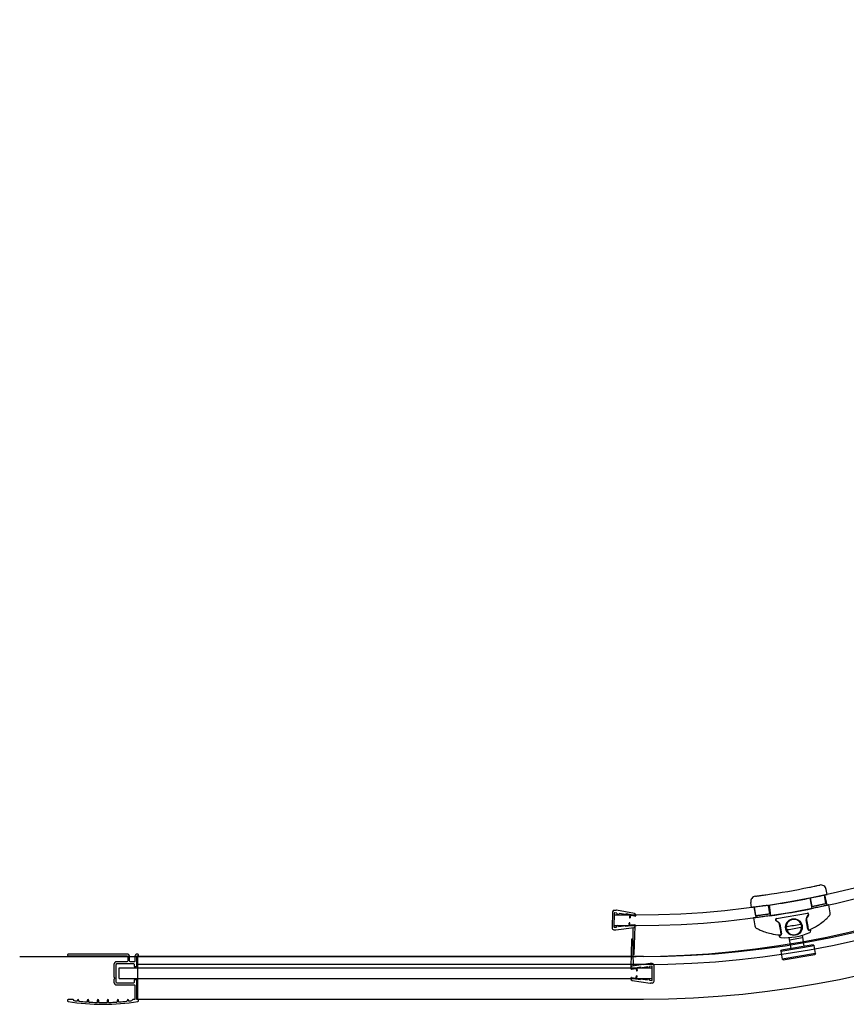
# Model space of a CAD drawing. Header units: millimetres. Extents: x 1561.931 to 1562.831, y 1205.731 to 1206.631.
# Tile 1 of 3: x 1561.931 to 1562.395, y 1205.731 to 1206.284. Entities that reach past the tile are written whole.
import ezdxf

# ---------------------------------------------------------------- set-up
doc = ezdxf.new("R2010")
doc.units = ezdxf.units.MM
doc.header["$LTSCALE"] = 0.2
doc.layers.add('SANINDUSA', color=3, linetype='Continuous')

msp = doc.modelspace()

# ---------------------------------------------------------------- linework, layer by layer
at = {"layer": 'SANINDUSA'}
for p, q in [((1562.384418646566, 1205.792356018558), (1562.383929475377, 1205.795179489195)), ((1562.342049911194, 1205.785015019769), (1562.341560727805, 1205.787838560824)), ((1562.374668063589, 1205.790406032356), (1562.375879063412, 1205.784511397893)), ((1562.375974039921, 1205.785447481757), (1562.375120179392, 1205.790375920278)), ((1562.383807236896, 1205.787098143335), (1562.382952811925, 1205.792029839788)), ((1562.382994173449, 1205.792116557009), (1562.384205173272, 1205.786221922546)), ((1562.263828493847, 1205.782485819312), (1562.263623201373, 1205.773488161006)), ((1562.264812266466, 1205.781763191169), (1562.264638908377, 1205.774165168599)), ((1562.264851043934, 1205.783462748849), (1562.265893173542, 1205.7834389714)), ((1562.266314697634, 1205.781852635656), (1562.265163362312, 1205.782051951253)), ((1562.276131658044, 1205.78167546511), (1562.266011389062, 1205.783427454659)), ((1562.266314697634, 1205.781852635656), (1562.266309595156, 1205.781629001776)), ((1562.267510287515, 1205.781645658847), (1562.267509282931, 1205.781601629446)), ((1562.271418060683, 1205.780969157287), (1562.267510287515, 1205.781645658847)), ((1562.271486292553, 1205.781363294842), (1562.271418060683, 1205.780969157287)), ((1562.27429452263, 1205.780877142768), (1562.271486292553, 1205.781363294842)), ((1562.343461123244, 1205.785267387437), (1562.344303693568, 1205.779308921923)), ((1562.344394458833, 1205.780269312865), (1562.34354003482, 1205.785201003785)), ((1562.35232637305, 1205.781350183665), (1562.351472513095, 1205.786278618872)), ((1562.3518773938, 1205.786457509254), (1562.352719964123, 1205.78049904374)), ((1562.356021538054, 1205.778801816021), (1562.373351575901, 1205.781804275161)), ((1562.373396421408, 1205.781609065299), (1562.356066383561, 1205.778606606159)), ((1562.385434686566, 1205.786434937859), (1562.385443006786, 1205.786436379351)), ((1562.386212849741, 1205.781992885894), (1562.385443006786, 1205.786436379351)), ((1562.264794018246, 1205.78096339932), (1562.264657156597, 1205.774964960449)), ((1562.273457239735, 1205.774529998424), (1562.273243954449, 1205.776216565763)), ((1562.273604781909, 1205.780996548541), (1562.273314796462, 1205.779321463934)), ((1562.273854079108, 1205.774580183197), (1562.273640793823, 1205.776266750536)), ((1562.273998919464, 1205.780928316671), (1562.273708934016, 1205.779253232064)), ((1562.27429452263, 1205.780877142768), (1562.27422629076, 1205.780483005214)), ((1562.27643295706, 1205.780100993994), (1562.27422629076, 1205.780483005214)), ((1562.276794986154, 1205.780868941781), (1562.276784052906, 1205.780389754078)), ((1562.343074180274, 1205.77909590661), (1562.343844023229, 1205.774652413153)), ((1562.356965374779, 1205.77667487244), (1562.355737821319, 1205.777539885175)), ((1562.35586372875, 1205.777705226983), (1562.357091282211, 1205.776840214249)), ((1562.373613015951, 1205.772778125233), (1562.372689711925, 1205.778107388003)), ((1562.372876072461, 1205.778139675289), (1562.373535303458, 1205.774334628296)), ((1562.37302548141, 1205.77960084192), (1562.373890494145, 1205.780828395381)), ((1562.374043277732, 1205.780711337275), (1562.373178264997, 1205.779483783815)), ((1562.264600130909, 1205.772465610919), (1562.265642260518, 1205.77244183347)), ((1562.2649764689, 1205.773860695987), (1562.266135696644, 1205.774007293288)), ((1562.265760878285, 1205.772447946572), (1562.27595052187, 1205.773736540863)), ((1562.266140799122, 1205.774230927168), (1562.266135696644, 1205.774007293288)), ((1562.271274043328, 1205.774657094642), (1562.267339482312, 1205.774159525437)), ((1562.267340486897, 1205.774203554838), (1562.267339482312, 1205.774159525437)), ((1562.271324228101, 1205.774260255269), (1562.271274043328, 1205.774657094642)), ((1562.274151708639, 1205.774617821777), (1562.271324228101, 1205.774260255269)), ((1562.276323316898, 1205.775295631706), (1562.274101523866, 1205.775014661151)), ((1562.274151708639, 1205.774617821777), (1562.274101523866, 1205.775014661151)), ((1562.275435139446, 1205.75873095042), (1562.27543043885, 1205.773670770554)), ((1562.275943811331, 1205.758719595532), (1562.276649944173, 1205.77451197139)), ((1562.276660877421, 1205.774991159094), (1562.276649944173, 1205.77451197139)), ((1562.358361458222, 1205.771705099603), (1562.357702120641, 1205.775510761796)), ((1562.357909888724, 1205.775546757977), (1562.358833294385, 1205.770216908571)), ((1562.375274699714, 1205.771973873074), (1562.375179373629, 1205.772524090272)), ((1562.274542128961, 1205.766984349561), (1562.27419640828, 1205.751179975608)), ((1562.274742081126, 1205.767179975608), (1562.274850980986, 1205.767179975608)), ((1562.275050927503, 1205.766984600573), (1562.27539640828, 1205.752048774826)), ((1562.357443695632, 1205.769450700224), (1562.357539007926, 1205.768900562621)), ((1562.36302209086, 1205.768099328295), (1562.364061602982, 1205.761930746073)), ((1562.370642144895, 1205.767949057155), (1562.363257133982, 1205.766704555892)), ((1562.370400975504, 1205.769380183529), (1562.371446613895, 1205.763175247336)), ((1562.358431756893, 1205.760495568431), (1562.358864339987, 1205.761054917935)), ((1562.358454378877, 1205.760478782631), (1562.37719021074, 1205.763636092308)), ((1562.358454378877, 1205.760478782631), (1562.359202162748, 1205.756041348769)), ((1562.376614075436, 1205.764046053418), (1562.358864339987, 1205.761054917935)), ((1562.377937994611, 1205.759198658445), (1562.359202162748, 1205.756041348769)), ((1562.376614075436, 1205.764046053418), (1562.37719021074, 1205.763636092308)), ((1562.377937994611, 1205.759198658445), (1562.37719021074, 1205.763636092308)), ((1562.377937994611, 1205.759198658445), (1562.377528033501, 1205.758622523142)), ((1561.930667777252, 1205.757500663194), (1562.277197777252, 1205.757500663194)), ((1562.281267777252, 1205.757500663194), (1561.996814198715, 1205.757500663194)), ((1561.996814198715, 1205.757500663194), (1561.996814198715, 1205.733500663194)), ((1562.275739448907, 1205.758528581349), (1562.275630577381, 1205.758531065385)), ((1562.359778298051, 1205.755631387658), (1562.359202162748, 1205.756041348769)), ((1562.359778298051, 1205.755631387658), (1562.377528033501, 1205.758622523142)), ((1561.986657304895, 1205.751000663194), (1562.28619640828, 1205.751000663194)), ((1561.986657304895, 1205.745000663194), (1561.986657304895, 1205.751000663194)), ((1562.27419640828, 1205.750700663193), (1562.27419640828, 1205.751179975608)), ((1562.274540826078, 1205.750403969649), (1562.276755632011, 1205.750735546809)), ((1562.285035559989, 1205.753491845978), (1562.274877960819, 1205.751971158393)), ((1562.27669640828, 1205.751131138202), (1562.279514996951, 1205.751553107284)), ((1562.27669640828, 1205.751131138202), (1562.276755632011, 1205.750735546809)), ((1562.276993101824, 1205.751175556), (1562.277244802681, 1205.749494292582)), ((1562.277388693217, 1205.751234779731), (1562.277640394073, 1205.749553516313)), ((1562.279514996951, 1205.751553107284), (1562.279574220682, 1205.751157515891)), ((1562.279574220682, 1205.751157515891), (1562.28349640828, 1205.751744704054)), ((1562.28349640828, 1205.751700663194), (1562.28349640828, 1205.751744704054)), ((1562.285851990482, 1205.752097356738), (1562.28469640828, 1205.751924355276)), ((1562.28469640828, 1205.751700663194), (1562.28469640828, 1205.751924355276)), ((1562.28619640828, 1205.753500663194), (1562.285154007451, 1205.753500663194)), ((1562.286196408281, 1205.744200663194), (1562.28619640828, 1205.751800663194)), ((1562.28619640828, 1205.745000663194), (1562.28619640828, 1205.751000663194)), ((1562.287196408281, 1205.743500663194), (1562.287196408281, 1205.752500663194)), ((1561.986657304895, 1205.745000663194), (1562.28619640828, 1205.745000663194)), ((1562.27419640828, 1205.744821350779), (1562.27419640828, 1205.745300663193)), ((1562.274540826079, 1205.745597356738), (1562.276755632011, 1205.745265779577)), ((1562.274877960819, 1205.744030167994), (1562.28503555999, 1205.742509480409)), ((1562.27669640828, 1205.744870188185), (1562.276755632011, 1205.745265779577)), ((1562.27669640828, 1205.744870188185), (1562.279514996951, 1205.744448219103)), ((1562.276993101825, 1205.744825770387), (1562.277244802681, 1205.746507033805)), ((1562.277388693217, 1205.744766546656), (1562.277640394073, 1205.746447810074)), ((1562.279514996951, 1205.744448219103), (1562.279574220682, 1205.744843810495)), ((1562.279574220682, 1205.744843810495), (1562.283496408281, 1205.744256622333)), ((1562.283496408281, 1205.744256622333), (1562.283496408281, 1205.744300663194)), ((1562.284696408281, 1205.744076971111), (1562.284696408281, 1205.744300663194)), ((1562.284696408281, 1205.744076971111), (1562.285851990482, 1205.743903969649)), ((1562.286196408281, 1205.742500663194), (1562.285154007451, 1205.742500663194)), ((1561.996814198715, 1205.733500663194), (1562.281267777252, 1205.733500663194))]:
    msp.add_line(p, q, dxfattribs=at)
at = {"layer": 'SANINDUSA', "ltscale": 20}
msp.add_line((1562.281267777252, 1205.753000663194), (1561.996814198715, 1205.753000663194), dxfattribs=at)
at = {"layer": 'SANINDUSA'}
msp.add_lwpolyline([(1561.993862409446, 1205.732838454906, -0.348056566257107), (1561.993518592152, 1205.732479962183, -0.002571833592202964), (1561.992314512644, 1205.732320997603, -0.4516543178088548), (1561.991864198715, 1205.732717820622), (1561.991864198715, 1205.732800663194, 1.000000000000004), (1561.991064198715, 1205.732800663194), (1561.991064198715, 1205.732526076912, -0.3816560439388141), (1561.9907090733, 1205.732128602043, -0.008538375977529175), (1561.986695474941, 1205.731744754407, -0.4373287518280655), (1561.986264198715, 1205.732143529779), (1561.986264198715, 1205.732800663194, 1.000000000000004), (1561.985464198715, 1205.732800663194), (1561.985464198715, 1205.73202900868, -0.3954060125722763), (1561.985090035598, 1205.731629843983, -0.008509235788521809), (1561.981076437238, 1205.731438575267, -0.4232050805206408), (1561.980664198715, 1205.731838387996), (1561.980664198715, 1205.732800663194, 1.000000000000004), (1561.979864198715, 1205.732800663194), (1561.979864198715, 1205.731800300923, -0.4092434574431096), (1561.979470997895, 1205.731400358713, -0.008499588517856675), (1561.975457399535, 1205.731400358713, -0.4092434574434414), (1561.975064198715, 1205.731800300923), (1561.975064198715, 1205.732800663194, 1.000000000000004), (1561.974264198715, 1205.732800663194), (1561.974264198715, 1205.731838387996, -0.4232050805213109), (1561.973851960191, 1205.731438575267, -0.008509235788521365), (1561.969838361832, 1205.731629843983, -0.3954060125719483), (1561.969464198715, 1205.73202900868), (1561.969464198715, 1205.732800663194, 1.000000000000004), (1561.968664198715, 1205.732800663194), (1561.968664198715, 1205.732143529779, -0.4373287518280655), (1561.968232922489, 1205.731744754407, -0.008538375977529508), (1561.964219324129, 1205.732128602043, -0.3816560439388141), (1561.963864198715, 1205.732526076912), (1561.963864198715, 1205.732800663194, 1.000000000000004), (1561.963064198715, 1205.732800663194), (1561.963064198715, 1205.732717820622, -0.4516543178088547), (1561.962613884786, 1205.732320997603, -0.002571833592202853), (1561.961409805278, 1205.732479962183, -0.3480565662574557), (1561.961065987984, 1205.732838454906, 0.3867637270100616), (1561.960667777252, 1205.733200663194), (1561.957964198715, 1205.733200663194, 0.9204921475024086), (1561.957881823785, 1205.732207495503, 0.08294161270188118), (1561.997046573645, 1205.732207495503, 0.9204921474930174), (1561.996964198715, 1205.733200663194), (1561.996664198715, 1205.733200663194, -0.4142135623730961), (1561.996464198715, 1205.733400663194), (1561.996464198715, 1205.744050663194, 0.4142135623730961), (1561.996264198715, 1205.744250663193), (1561.995164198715, 1205.744250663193, 0.4142135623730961), (1561.994964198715, 1205.744050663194), (1561.994964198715, 1205.742800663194, -0.4142135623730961), (1561.994664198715, 1205.742500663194), (1561.985464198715, 1205.742500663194, -0.4142135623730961), (1561.984964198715, 1205.743000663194), (1561.984964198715, 1205.753000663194, -0.4142135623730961), (1561.985464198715, 1205.753500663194), (1561.994664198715, 1205.753500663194, -0.4142135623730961), (1561.994964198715, 1205.753200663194), (1561.994964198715, 1205.751950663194, 0.4142135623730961), (1561.995164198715, 1205.751750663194), (1561.996264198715, 1205.751750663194, 0.4142135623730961), (1561.996464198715, 1205.751950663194), (1561.996464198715, 1205.757600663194, -0.4142135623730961), (1561.996664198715, 1205.757800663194), (1561.996964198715, 1205.757800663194, 0.9204921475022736), (1561.997046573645, 1205.758793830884), (1561.996664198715, 1205.758793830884, 0.4142135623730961), (1561.995464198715, 1205.757593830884), (1561.995464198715, 1205.755000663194, -0.4142135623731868), (1561.994964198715, 1205.754500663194), (1561.992964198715, 1205.754500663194, -0.414213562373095), (1561.992464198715, 1205.755000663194), (1561.992464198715, 1205.757293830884, 0.4142135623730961), (1561.990964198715, 1205.758793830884), (1561.957881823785, 1205.758793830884, 0.9204921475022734), (1561.957964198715, 1205.757800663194), (1561.990964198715, 1205.757800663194, -0.4142135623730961), (1561.991464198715, 1205.757300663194), (1561.991464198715, 1205.755000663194, -0.4142135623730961), (1561.990964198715, 1205.754500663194), (1561.985164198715, 1205.754500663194, 0.4142135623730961), (1561.983664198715, 1205.753000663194), (1561.983664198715, 1205.746012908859, 0.2015127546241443), (1561.983814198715, 1205.745655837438, -0.4200840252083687), (1561.983814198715, 1205.744941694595, 0.2015127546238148), (1561.983664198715, 1205.744584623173), (1561.983664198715, 1205.743000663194, 0.4142135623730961), (1561.985164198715, 1205.741500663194), (1561.994964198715, 1205.741500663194, -0.4142135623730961), (1561.995464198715, 1205.741000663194), (1561.995464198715, 1205.733700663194, -0.4142135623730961), (1561.994964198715, 1205.733200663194), (1561.994260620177, 1205.733200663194, 0.3867637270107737)], format="xyb", close=True, dxfattribs=at)
for centre, radius in [((1562.365795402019, 1205.773966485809), 0.004699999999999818), ((1562.365793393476, 1205.773971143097), 0.00450000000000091)]:
    msp.add_circle(centre, radius, dxfattribs=at)
for centre, radius, start, end in [((1562.277197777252, 1206.283970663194), 0.52647, 270, 0), ((1562.281267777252, 1206.279900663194), 0.5224, 270, 0), ((1562.281267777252, 1206.279900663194), 0.5464, 270, 0), ((1562.276404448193, 1206.289830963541), 0.515, 268.6929541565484, 313.1929541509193), ((1562.276404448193, 1206.289830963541), 0.5090000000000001, 268.6929541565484, 313.1929541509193), ((1562.288548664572, 1206.219735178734), 0.432, 278.1830836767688, 281.4763979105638), ((1562.288548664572, 1206.219735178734), 0.4380000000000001, 278.1943603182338, 282.6433311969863), ((1562.380973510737, 1205.79466736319), 0.003, 9.829025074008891, 102.2671933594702), ((1562.344516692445, 1205.788350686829), 0.003, 97.3922889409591, 189.8290250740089), ((1562.264828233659, 1205.782463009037), 0.001, 88.69295415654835, 178.6929541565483), ((1562.26511218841, 1205.781756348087), 0.0003, 80.17847572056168, 178.6929541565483), ((1562.265874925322, 1205.78263917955), 0.0008000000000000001, 80.17847572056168, 88.69295415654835), ((1562.266909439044, 1205.781615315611), 0.0006, 178.6929541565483, 268.6929541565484), ((1562.266909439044, 1205.781615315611), 0.0006, 268.6929541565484, 358.6929541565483), ((1562.275995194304, 1205.78088719), 0.0008000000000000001, 358.6929541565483, 80.17847572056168), ((1562.288548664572, 1206.219735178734), 0.4440000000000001, 278.2163001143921, 281.4428401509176), ((1562.373471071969, 1205.781114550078), 0.0007, 324.8290250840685, 99.82902507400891), ((1562.373481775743, 1205.781116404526), 0.0005, 324.8290250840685, 99.82902507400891), ((1562.384242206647, 1205.781651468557), 0.002, 316.2919940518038, 9.829025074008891), ((1562.273442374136, 1205.776241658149), 0.0001999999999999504, 7.207432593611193, 187.2074325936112), ((1562.273511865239, 1205.779287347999), 0.0001999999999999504, 170.1784757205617, 350.1784757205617), ((1562.276484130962, 1205.78039659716), 0.0003, 260.1784757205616, 358.6929541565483), ((1562.356141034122, 1205.778112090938), 0.0007, 99.82902507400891, 234.8290250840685), ((1562.356151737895, 1205.778113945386), 0.0005, 99.82902507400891, 234.8290250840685), ((1562.355928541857, 1205.775203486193), 0.001800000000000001, 9.829025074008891, 54.82902508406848), ((1562.35593924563, 1205.77520534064), 0.002, 9.829025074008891, 54.82902508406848), ((1562.365793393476, 1205.773971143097), 0.004353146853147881, 18.34694602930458, 181.3111041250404), ((1562.374660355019, 1205.778448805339), 0.002, 144.8290250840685, 189.8290250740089), ((1562.374649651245, 1205.778446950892), 0.001800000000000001, 144.8290250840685, 189.8290250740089), ((1562.264622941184, 1205.773465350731), 0.001, 178.6929541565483, 268.6929541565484), ((1562.264938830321, 1205.774158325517), 0.0003, 178.6929541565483, 277.2074325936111), ((1562.265660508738, 1205.773241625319), 0.0008000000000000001, 268.6929541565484, 277.2074325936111), ((1562.266740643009, 1205.774217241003), 0.0006, 88.69295415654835, 178.6929541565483), ((1562.266740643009, 1205.774217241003), 0.0006, 358.6929541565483, 88.69295415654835), ((1562.275850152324, 1205.77453021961), 0.0008000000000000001, 277.2074325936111, 358.6929541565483), ((1562.276360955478, 1205.774998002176), 0.0003, 358.6929541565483, 97.20743259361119), ((1562.345814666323, 1205.774993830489), 0.002, 189.8290250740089, 243.3660561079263), ((1562.36052370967, 1205.80432369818), 0.03481153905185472, 257.4356458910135, 266.0043653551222), ((1562.358143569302, 1205.770097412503), 0.000700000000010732, 266.0043653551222, 9.829025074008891), ((1562.360534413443, 1205.804325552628), 0.0363115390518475, 266.7367149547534, 292.9253651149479), ((1562.365793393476, 1205.773971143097), 0.004496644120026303, 185.7367324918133, 193.9213176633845), ((1562.365793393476, 1205.773971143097), 0.004353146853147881, 198.3469460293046, 1.311104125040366), ((1562.365793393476, 1205.773971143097), 0.004496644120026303, 5.736732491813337, 13.92131766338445), ((1562.374302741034, 1205.772897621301), 0.0007000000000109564, 189.8290250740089, 293.6578448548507), ((1562.374292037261, 1205.772895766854), 0.0004999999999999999, 189.8290250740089, 293.6578448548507), ((1562.36052370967, 1205.80432369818), 0.03481153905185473, 292.8589396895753, 293.6578448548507), ((1562.36052370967, 1205.80432369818), 0.03481153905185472, 293.6578448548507, 302.2224042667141), ((1562.360534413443, 1205.804325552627), 0.03501153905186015, 293.6578448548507, 294.7266453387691), ((1562.374289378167, 1205.771803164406), 0.001000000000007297, 292.9253651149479, 9.829025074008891), ((1562.274742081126, 1205.766979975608), 0.0002, 90, 178.7468546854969), ((1562.274850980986, 1205.766979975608), 0.0002, 1.325073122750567, 90), ((1562.360534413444, 1205.804325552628), 0.03501153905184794, 264.9355012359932, 266.0043653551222), ((1562.358524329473, 1205.76907127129), 0.0009999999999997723, 189.8290250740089, 266.7367149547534), ((1562.358132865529, 1205.770095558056), 0.0004999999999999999, 266.0043653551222, 9.829025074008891), ((1562.36052370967, 1205.80432369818), 0.03481153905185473, 266.0043653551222, 266.8297750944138), ((1562.275635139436, 1205.758731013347), 0.0002, 180.018027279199, 268.6929541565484), ((1562.275744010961, 1205.758728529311), 0.0002, 268.6929541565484, 357.4398088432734), ((1562.27499640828, 1205.751179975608), 0.0008000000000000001, 98.51447843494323, 180), ((1562.27449640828, 1205.750700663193), 0.0003, 180, 278.5144784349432), ((1562.277442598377, 1205.749523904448), 0.0001999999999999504, 188.5144784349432, 8.514478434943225), ((1562.28409640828, 1205.751700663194), 0.0006, 180, 270), ((1562.28409640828, 1205.751700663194), 0.0006, 270, 0), ((1562.285154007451, 1205.752700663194), 0.0008000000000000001, 90, 98.51447843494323), ((1562.28589640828, 1205.751800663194), 0.0003, 0, 98.51447843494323), ((1562.286196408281, 1205.752500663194), 0.001, 0, 90), ((1562.274496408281, 1205.745300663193), 0.0003, 81.48552156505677, 180), ((1562.27499640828, 1205.744821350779), 0.0008000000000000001, 180, 261.4855215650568), ((1562.277442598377, 1205.746477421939), 0.0001999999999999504, 351.4855215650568, 171.4855215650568), ((1562.28409640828, 1205.744300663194), 0.0006, 90, 180), ((1562.28409640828, 1205.744300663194), 0.0006, 0, 90), ((1562.28589640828, 1205.744200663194), 0.0003, 261.4855215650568, 0), ((1562.286196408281, 1205.743500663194), 0.001, 270, 0), ((1562.285154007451, 1205.743300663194), 0.0008000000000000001, 261.4855215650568, 270)]:
    msp.add_arc(centre, radius, start, end, dxfattribs=at)
at = {"layer": 'SANINDUSA', "ltscale": 20}
msp.add_arc((1562.281267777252, 1206.279900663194), 0.5269, 270, 0, dxfattribs=at)
at = {"layer": 'SANINDUSA'}
for centre, major_axis, ratio, start_param, end_param in [((1562.365699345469, 1205.774513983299), (0.007369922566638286, 0.001276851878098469), 0.03489949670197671, 1.03609607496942, 2.105496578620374), ((1562.365887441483, 1205.773428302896), (-0.007369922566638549, -0.001276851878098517), 0.03489949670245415, 1.036096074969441, 2.105496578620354)]:
    msp.add_ellipse(centre, major_axis=major_axis, ratio=ratio, start_param=start_param, end_param=end_param, dxfattribs=at)
for points, knots in [([(1562.374501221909, 1205.796372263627), (1562.374881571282, 1205.796449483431), (1562.375265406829, 1205.796527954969), (1562.37564174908, 1205.796605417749), (1562.376168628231, 1205.79671386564), (1562.376675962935, 1205.796819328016), (1562.377152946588, 1205.796919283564), (1562.377820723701, 1205.797059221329), (1562.378421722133, 1205.797186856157), (1562.378912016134, 1205.797291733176), (1562.37954429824, 1205.797426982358), (1562.379991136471, 1205.79752395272), (1562.380198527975, 1205.797568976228), (1562.380289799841, 1205.797588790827), (1562.380336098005, 1205.797598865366), (1562.380336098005, 1205.797598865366)], [-6.181149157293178e-14, -6.181149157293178e-14, -6.181149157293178e-14, -6.181149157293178e-14, 1.172412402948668, 1.172412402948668, 1.172412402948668, 2.813789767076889, 2.813789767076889, 2.813789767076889, 5.111718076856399, 5.111718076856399, 5.111718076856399, 8.075121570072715, 8.075121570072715, 8.075121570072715, 9.379299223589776, 9.379299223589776, 9.379299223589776, 9.379299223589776]), ([(1562.344130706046, 1205.79132575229), (1562.344130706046, 1205.79132575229), (1562.34423135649, 1205.791338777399), (1562.344426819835, 1205.791364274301), (1562.344594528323, 1205.791386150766), (1562.344830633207, 1205.791417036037), (1562.34513028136, 1205.79145662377), (1562.345346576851, 1205.791485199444), (1562.345594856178, 1205.791518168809), (1562.345867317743, 1205.791554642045), (1562.346003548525, 1205.791572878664), (1562.346147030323, 1205.791592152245), (1562.34629689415, 1205.791612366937), (1562.346506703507, 1205.791640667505), (1562.346729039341, 1205.791670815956), (1562.346960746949, 1205.791702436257), (1562.347285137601, 1205.791746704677), (1562.347626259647, 1205.791793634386), (1562.347980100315, 1205.791842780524), (1562.34847547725, 1205.791911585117), (1562.348995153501, 1205.791984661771), (1562.349521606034, 1205.792059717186), (1562.349693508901, 1205.792084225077), (1562.349866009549, 1205.792108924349), (1562.350038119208, 1205.792133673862)], [0, 0, 0, 0, 1.893097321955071, 1.893097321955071, 1.893097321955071, 3.51738389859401, 3.51738389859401, 3.51738389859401, 4.689845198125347, 4.689845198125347, 4.689845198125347, 5.276075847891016, 5.276075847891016, 5.276075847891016, 6.096798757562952, 6.096798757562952, 6.096798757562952, 7.245810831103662, 7.245810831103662, 7.245810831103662, 8.854427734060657, 8.854427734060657, 8.854427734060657, 9.379690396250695, 9.379690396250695, 9.379690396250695, 9.379690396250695]), ([(1562.383807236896, 1205.787098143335), (1562.383807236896, 1205.787098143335), (1562.383783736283, 1205.787092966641), (1562.383684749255, 1205.787071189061), (1562.383609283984, 1205.787054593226), (1562.383409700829, 1205.787010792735), (1562.383285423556, 1205.786983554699), (1562.382998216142, 1205.786920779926), (1562.382835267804, 1205.786885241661), (1562.3824879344, 1205.78680972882), (1562.382291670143, 1205.78676716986), (1562.381864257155, 1205.786674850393), (1562.381633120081, 1205.786625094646), (1562.381150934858, 1205.786521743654), (1562.380899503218, 1205.786468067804), (1562.380393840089, 1205.78636059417), (1562.380139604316, 1205.786306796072), (1562.379647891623, 1205.786203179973), (1562.379393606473, 1205.786149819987), (1562.378887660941, 1205.786044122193), (1562.378635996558, 1205.785991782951), (1562.378153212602, 1205.785891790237), (1562.377921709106, 1205.785844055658), (1562.377493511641, 1205.785756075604), (1562.377296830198, 1205.785715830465), (1562.376948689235, 1205.785644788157), (1562.376785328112, 1205.785611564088), (1562.37649735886, 1205.785553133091), (1562.376372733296, 1205.785527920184), (1562.376172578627, 1205.785487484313), (1562.376096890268, 1205.785472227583), (1562.37599761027, 1205.785452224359), (1562.375974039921, 1205.785447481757), (1562.375974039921, 1205.785447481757)], [0, 0, 0, 0, 0.7535225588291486, 0.7535225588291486, 1.507045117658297, 1.507045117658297, 2.260567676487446, 2.260567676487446, 3.014090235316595, 3.014090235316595, 3.767920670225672, 3.767920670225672, 4.521751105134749, 4.521751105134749, 5.275581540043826, 5.275581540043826, 6.029411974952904, 6.029411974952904, 6.783115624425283, 6.783115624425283, 7.536819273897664, 7.536819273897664, 8.290522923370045, 8.290522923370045, 9.044226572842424, 9.044226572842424, 9.79766565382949, 9.79766565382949, 10.55110473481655, 10.55110473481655, 11.30454381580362, 11.30454381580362, 12.05798289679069, 12.05798289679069, 12.05798289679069, 12.05798289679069]), ([(1562.350977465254, 1205.78620704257), (1562.350417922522, 1205.78612646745), (1562.349839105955, 1205.786044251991), (1562.348687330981, 1205.785883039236), (1562.348114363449, 1205.785804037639), (1562.34701507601, 1205.785654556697), (1562.346487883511, 1205.785583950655), (1562.345512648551, 1205.785454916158), (1562.345064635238, 1205.785396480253), (1562.344271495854, 1205.785294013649), (1562.343899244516, 1205.785246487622), (1562.343242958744, 1205.785163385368), (1562.342958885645, 1205.785127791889), (1562.342502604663, 1205.785070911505), (1562.342330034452, 1205.785049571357), (1562.342103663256, 1205.785021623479), (1562.342049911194, 1205.785015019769), (1562.342049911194, 1205.785015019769)], [13.56219350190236, 13.56219350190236, 13.56219350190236, 13.56219350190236, 15.2581368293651, 15.2581368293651, 16.95408015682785, 16.95408015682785, 18.65002348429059, 18.65002348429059, 20.34596681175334, 20.34596681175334, 22.04142142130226, 22.04142142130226, 23.73687603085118, 23.73687603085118, 25.4323306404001, 25.4323306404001, 27.12778524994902, 27.12778524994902, 27.12778524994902, 27.12778524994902]), ([(1562.35232637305, 1205.781350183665), (1562.35232637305, 1205.781350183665), (1562.352302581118, 1205.78134672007), (1562.352202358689, 1205.78133215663), (1562.352125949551, 1205.781321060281), (1562.351923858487, 1205.781291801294), (1562.351798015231, 1205.781273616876), (1562.351507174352, 1205.781231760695), (1562.351342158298, 1205.781208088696), (1562.350990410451, 1205.781157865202), (1562.350791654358, 1205.781129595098), (1562.350358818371, 1205.78106838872), (1562.350124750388, 1205.781035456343), (1562.349636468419, 1205.780967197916), (1562.349381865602, 1205.780931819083), (1562.34886985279, 1205.78086114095), (1562.348612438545, 1205.780825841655), (1562.348114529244, 1205.780757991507), (1562.347857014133, 1205.780723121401), (1562.34734466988, 1205.780654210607), (1562.347089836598, 1205.780620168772), (1562.346600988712, 1205.7805552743), (1562.346366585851, 1205.780524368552), (1562.345933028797, 1205.780467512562), (1562.345733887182, 1205.78044156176), (1562.345381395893, 1205.780395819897), (1562.34521599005, 1205.780374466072), (1562.344924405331, 1205.780336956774), (1562.344798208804, 1205.780320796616), (1562.344595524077, 1205.780294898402), (1562.344518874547, 1205.780285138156), (1562.34441833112, 1205.780272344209), (1562.344394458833, 1205.780269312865), (1562.344394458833, 1205.780269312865)], [0, 0, 0, 0, 0.7534389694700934, 0.7534389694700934, 1.506877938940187, 1.506877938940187, 2.26031690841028, 2.26031690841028, 3.013755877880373, 3.013755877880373, 3.767459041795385, 3.767459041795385, 4.521162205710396, 4.521162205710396, 5.274865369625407, 5.274865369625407, 6.028568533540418, 6.028568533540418, 6.782398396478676, 6.782398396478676, 7.536228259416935, 7.536228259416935, 8.290058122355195, 8.290058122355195, 9.043887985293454, 9.043887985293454, 9.797410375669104, 9.797410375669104, 10.55093276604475, 10.55093276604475, 11.3044551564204, 11.3044551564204, 12.05797754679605, 12.05797754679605, 12.05797754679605, 12.05797754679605]), ([(1562.385434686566, 1205.786434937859), (1562.385415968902, 1205.786430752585), (1562.385364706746, 1205.78641928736), (1562.38516758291, 1205.786375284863), (1562.38499793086, 1205.786337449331), (1562.384549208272, 1205.786237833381), (1562.384269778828, 1205.786175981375), (1562.38362392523, 1205.786033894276), (1562.383257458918, 1205.785953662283), (1562.382476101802, 1205.785783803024), (1562.382034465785, 1205.785688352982), (1562.381072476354, 1205.785482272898), (1562.380552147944, 1205.785371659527), (1562.379466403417, 1205.785143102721), (1562.378900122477, 1205.785024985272), (1562.377760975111, 1205.784789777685), (1562.377188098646, 1205.784672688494), (1562.376633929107, 1205.784560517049)], [27.5146462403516, 27.5146462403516, 27.5146462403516, 27.5146462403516, 28.8227653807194, 28.8227653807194, 30.51790765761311, 30.51790765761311, 32.21304993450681, 32.21304993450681, 33.90819221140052, 33.90819221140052, 35.60441648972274, 35.60441648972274, 37.30064076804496, 37.30064076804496, 38.99686504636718, 38.99686504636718, 40.69308932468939, 40.69308932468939, 40.69308932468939, 40.69308932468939]), ([(1562.352000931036, 1205.780292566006), (1562.35144132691, 1205.780211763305), (1562.350862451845, 1205.780129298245), (1562.349710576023, 1205.779967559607), (1562.349137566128, 1205.77988828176), (1562.34803821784, 1205.779738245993), (1562.34751100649, 1205.779667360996), (1562.346535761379, 1205.779537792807), (1562.346087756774, 1205.779479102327), (1562.345294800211, 1205.779376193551), (1562.344922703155, 1205.779328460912), (1562.344266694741, 1205.779244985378), (1562.343982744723, 1205.779209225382), (1562.343526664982, 1205.779152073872), (1562.343354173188, 1205.779130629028), (1562.343127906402, 1205.779102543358), (1562.343074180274, 1205.77909590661), (1562.343074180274, 1205.77909590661)], [13.56215432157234, 13.56215432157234, 13.56215432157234, 13.56215432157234, 15.25837738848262, 15.25837738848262, 16.9546004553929, 16.9546004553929, 18.65082352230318, 18.65082352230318, 20.34704658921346, 20.34704658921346, 22.04218888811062, 22.04218888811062, 23.73733118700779, 23.73733118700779, 25.43247348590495, 25.43247348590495, 27.12761578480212, 27.12761578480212, 27.12761578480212, 27.12761578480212]), ([(1562.379085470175, 1205.774873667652), (1562.379659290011, 1205.775235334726), (1562.380227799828, 1205.775617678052), (1562.380769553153, 1205.776004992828), (1562.381733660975, 1205.776694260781), (1562.382613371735, 1205.777400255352), (1562.383361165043, 1205.778050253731), (1562.383990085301, 1205.778596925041), (1562.384521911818, 1205.779099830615), (1562.384921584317, 1205.77949252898), (1562.385207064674, 1205.779773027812), (1562.385421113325, 1205.779992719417), (1562.385549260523, 1205.780125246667), (1562.385640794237, 1205.780219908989), (1562.385687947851, 1205.780269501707), (1562.385687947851, 1205.780269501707)], [0, 0, 0, 0, 1.917951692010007, 1.917951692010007, 1.917951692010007, 5.331151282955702, 5.331151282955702, 5.331151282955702, 8.201771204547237, 8.201771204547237, 8.201771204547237, 10.25221400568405, 10.25221400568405, 10.25221400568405, 11.71681600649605, 11.71681600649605, 11.71681600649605, 11.71681600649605]), ([(1562.344918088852, 1205.773206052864), (1562.344918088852, 1205.773206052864), (1562.344979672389, 1205.773174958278), (1562.345099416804, 1205.773115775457), (1562.345267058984, 1205.773032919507), (1562.345544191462, 1205.772897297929), (1562.345908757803, 1205.772728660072), (1562.346419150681, 1205.772492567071), (1562.347089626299, 1205.772197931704), (1562.347866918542, 1205.771894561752), (1562.348883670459, 1205.77149773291), (1562.350068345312, 1205.771093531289), (1562.351331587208, 1205.770747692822), (1562.351861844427, 1205.770602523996), (1562.352406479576, 1205.770467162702), (1562.352950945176, 1205.770345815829)], [5.250855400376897e-30, 5.250855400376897e-30, 5.250855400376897e-30, 5.250855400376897e-30, 1.465666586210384, 1.465666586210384, 1.465666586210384, 3.517599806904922, 3.517599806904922, 3.517599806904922, 6.390306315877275, 6.390306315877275, 6.390306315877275, 10.14800475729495, 10.14800475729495, 10.14800475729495, 11.72533268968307, 11.72533268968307, 11.72533268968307, 11.72533268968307]), ([(1562.358625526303, 1205.77018091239), (1562.358625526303, 1205.77018091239), (1562.358623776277, 1205.770191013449), (1562.358620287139, 1205.77021115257), (1562.358615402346, 1205.770239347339), (1562.35860720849, 1205.77028664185), (1562.358595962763, 1205.770351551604), (1562.358580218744, 1205.770442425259), (1562.358558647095, 1205.770566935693), (1562.358532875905, 1205.770715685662), (1562.358496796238, 1205.770923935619), (1562.358452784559, 1205.771177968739), (1562.358406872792, 1205.771442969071), (1562.358391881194, 1205.771529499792), (1562.358376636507, 1205.771617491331), (1562.358361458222, 1205.771705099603)], [0, 0, 0, 0, 0.2977010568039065, 0.2977010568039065, 0.2977010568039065, 0.7144825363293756, 0.7144825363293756, 0.7144825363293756, 1.297976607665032, 1.297976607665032, 1.297976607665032, 2.114868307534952, 2.114868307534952, 2.114868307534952, 2.381608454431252, 2.381608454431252, 2.381608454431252, 2.381608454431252]), ([(1562.361319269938, 1205.773521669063), (1562.361317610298, 1205.773538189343), (1562.361316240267, 1205.773554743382), (1562.361315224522, 1205.773571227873), (1562.361313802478, 1205.773594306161), (1562.361313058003, 1205.773617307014), (1562.361313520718, 1205.773639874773), (1562.36131416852, 1205.773671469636), (1562.361317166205, 1205.773702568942), (1562.361325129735, 1205.77373193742), (1562.361336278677, 1205.773773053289), (1562.36135751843, 1205.773811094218), (1562.361397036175, 1205.77384277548), (1562.361409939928, 1205.773853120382), (1562.361424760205, 1205.773862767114), (1562.361441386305, 1205.773871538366)], [-3.745983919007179e-13, -3.745983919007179e-13, -3.745983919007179e-13, -3.745983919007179e-13, 0.04816465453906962, 0.04816465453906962, 0.04816465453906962, 0.1155951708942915, 0.1155951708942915, 0.1155951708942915, 0.2099978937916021, 0.2099978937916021, 0.2099978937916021, 0.3421617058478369, 0.3421617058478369, 0.3421617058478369, 0.3853172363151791, 0.3853172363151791, 0.3853172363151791, 0.3853172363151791]), ([(1562.361661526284, 1205.772600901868), (1562.361640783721, 1205.772603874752), (1562.361621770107, 1205.772608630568), (1562.361604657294, 1205.772615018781), (1562.361580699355, 1205.77262396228), (1562.361560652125, 1205.772636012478), (1562.36154371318, 1205.772650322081), (1562.361519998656, 1205.772670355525), (1562.361502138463, 1205.77269488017), (1562.361487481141, 1205.772722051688), (1562.36146696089, 1205.772760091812), (1562.361452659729, 1205.772802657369), (1562.361440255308, 1205.772846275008), (1562.361436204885, 1205.772860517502), (1562.36143240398, 1205.772874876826), (1562.36142882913, 1205.772889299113)], [0, 0, 0, 0, 0.0481065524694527, 0.0481065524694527, 0.0481065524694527, 0.1154557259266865, 0.1154557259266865, 0.1154557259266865, 0.2097445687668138, 0.2097445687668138, 0.2097445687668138, 0.341748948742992, 0.341748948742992, 0.341748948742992, 0.3848524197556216, 0.3848524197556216, 0.3848524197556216, 0.3848524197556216]), ([(1562.361441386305, 1205.773871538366), (1562.361457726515, 1205.773886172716), (1562.361474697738, 1205.773899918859), (1562.361492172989, 1205.773912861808), (1562.36151663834, 1205.773930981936), (1562.361542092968, 1205.773947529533), (1562.36156823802, 1205.773962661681), (1562.361604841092, 1205.773983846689), (1562.361642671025, 1205.774002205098), (1562.361681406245, 1205.774018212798), (1562.361735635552, 1205.774040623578), (1562.361791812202, 1205.774058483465), (1562.361849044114, 1205.774072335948), (1562.361867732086, 1205.774076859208), (1562.361886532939, 1205.77408095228), (1562.361905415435, 1205.77408462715)], [-0.5867559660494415, -0.5867559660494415, -0.5867559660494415, -0.5867559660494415, -0.5134114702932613, -0.5134114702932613, -0.5134114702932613, -0.410729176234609, -0.410729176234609, -0.410729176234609, -0.2669739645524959, -0.2669739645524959, -0.2669739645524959, -0.06571666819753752, -0.06571666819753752, -0.06571666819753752, 0, 0, 0, 0]), ([(1562.362170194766, 1205.772556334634), (1562.3621489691, 1205.772553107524), (1562.362127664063, 1205.772550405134), (1562.362106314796, 1205.772548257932), (1562.362076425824, 1205.772545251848), (1562.362046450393, 1205.772543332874), (1562.362016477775, 1205.772542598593), (1562.36197451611, 1205.772541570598), (1562.361932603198, 1205.77254285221), (1562.361890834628, 1205.772546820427), (1562.36183235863, 1205.772552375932), (1562.361773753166, 1205.772563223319), (1562.361716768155, 1205.772581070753), (1562.361698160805, 1205.772586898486), (1562.361679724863, 1205.772593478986), (1562.361661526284, 1205.772600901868)], [-0.5867553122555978, -0.5867553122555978, -0.5867553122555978, -0.5867553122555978, -0.5134108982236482, -0.5134108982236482, -0.5134108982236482, -0.4107287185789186, -0.4107287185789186, -0.4107287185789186, -0.2669736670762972, -0.2669736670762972, -0.2669736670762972, -0.06571659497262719, -0.06571659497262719, -0.06571659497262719, 0, 0, 0, 0]), ([(1562.369416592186, 1205.775385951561), (1562.369435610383, 1205.775388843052), (1562.369454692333, 1205.775391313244), (1562.369473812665, 1205.775393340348), (1562.369532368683, 1205.775399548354), (1562.369591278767, 1205.775401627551), (1562.369649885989, 1205.775398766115), (1562.36969174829, 1205.775396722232), (1562.369733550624, 1205.77539215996), (1562.369775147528, 1205.775384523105), (1562.369804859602, 1205.775379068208), (1562.369834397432, 1205.775372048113), (1562.369863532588, 1205.775363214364), (1562.369884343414, 1205.775356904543), (1562.369904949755, 1205.775349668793), (1562.369925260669, 1205.775341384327)], [-0.5867553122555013, -0.5867553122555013, -0.5867553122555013, -0.5867553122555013, -0.5210387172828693, -0.5210387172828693, -0.5210387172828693, -0.3197816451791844, -0.3197816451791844, -0.3197816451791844, -0.1760265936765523, -0.1760265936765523, -0.1760265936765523, -0.07334441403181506, -0.07334441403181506, -0.07334441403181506, 1.401041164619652e-13, 1.401041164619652e-13, 1.401041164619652e-13, 1.401041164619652e-13]), ([(1562.370145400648, 1205.774070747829), (1562.370129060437, 1205.774056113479), (1562.370112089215, 1205.774042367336), (1562.370094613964, 1205.774029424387), (1562.370070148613, 1205.774011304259), (1562.370044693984, 1205.773994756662), (1562.370018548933, 1205.773979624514), (1562.36998194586, 1205.773958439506), (1562.369944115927, 1205.773940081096), (1562.369905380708, 1205.773924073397), (1562.3698511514, 1205.773901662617), (1562.36979497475, 1205.77388380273), (1562.369737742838, 1205.773869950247), (1562.369719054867, 1205.773865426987), (1562.369700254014, 1205.773861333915), (1562.369681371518, 1205.773857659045)], [-0.5867559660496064, -0.5867559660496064, -0.5867559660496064, -0.5867559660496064, -0.5134114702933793, -0.5134114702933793, -0.5134114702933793, -0.4107291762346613, -0.4107291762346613, -0.4107291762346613, -0.2669739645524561, -0.2669739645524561, -0.2669739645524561, -0.0657166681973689, -0.0657166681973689, -0.0657166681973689, 2.109156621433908e-13, 2.109156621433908e-13, 2.109156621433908e-13, 2.109156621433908e-13]), ([(1562.369925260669, 1205.775341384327), (1562.369945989, 1205.775338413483), (1562.369964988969, 1205.775333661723), (1562.369982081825, 1205.775327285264), (1562.370006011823, 1205.775318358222), (1562.370025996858, 1205.775306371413), (1562.370042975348, 1205.775292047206), (1562.370066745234, 1205.775271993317), (1562.370084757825, 1205.77524720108), (1562.370099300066, 1205.775220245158), (1562.370119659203, 1205.775182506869), (1562.370134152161, 1205.775139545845), (1562.370146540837, 1205.775095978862), (1562.370150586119, 1205.775081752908), (1562.370154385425, 1205.775067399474), (1562.370157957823, 1205.775052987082)], [0, 0, 0, 0, 0.04807354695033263, 0.04807354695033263, 0.04807354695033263, 0.1153765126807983, 0.1153765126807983, 0.1153765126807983, 0.2096006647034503, 0.2096006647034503, 0.2096006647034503, 0.341514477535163, 0.341514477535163, 0.341514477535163, 0.3845883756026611, 0.3845883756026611, 0.3845883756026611, 0.3845883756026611]), ([(1562.370267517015, 1205.774420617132), (1562.370269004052, 1205.774405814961), (1562.37027025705, 1205.774390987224), (1562.370271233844, 1205.77437620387), (1562.370274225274, 1205.774330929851), (1562.370275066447, 1205.774286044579), (1562.370268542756, 1205.774243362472), (1562.370263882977, 1205.774212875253), (1562.370255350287, 1205.774183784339), (1562.370239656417, 1205.774156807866), (1562.370228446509, 1205.774137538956), (1562.370213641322, 1205.774119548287), (1562.370194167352, 1205.774103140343), (1562.370180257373, 1205.774091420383), (1562.370163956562, 1205.774080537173), (1562.370145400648, 1205.774070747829)], [0, 0, 0, 0, 0.04315553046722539, 0.04315553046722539, 0.04315553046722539, 0.1753193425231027, 0.1753193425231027, 0.1753193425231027, 0.2697220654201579, 0.2697220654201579, 0.2697220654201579, 0.3371525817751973, 0.3371525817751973, 0.3371525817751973, 0.3853172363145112, 0.3853172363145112, 0.3853172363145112, 0.3853172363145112]), ([(1562.373535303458, 1205.774334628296), (1562.373550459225, 1205.774247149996), (1562.373565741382, 1205.774158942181), (1562.373580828, 1205.774071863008), (1562.373627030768, 1205.773805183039), (1562.373670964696, 1205.773551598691), (1562.373706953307, 1205.773343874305), (1562.373732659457, 1205.773195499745), (1562.373754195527, 1205.773071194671), (1562.373769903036, 1205.772980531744), (1562.373781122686, 1205.77291577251), (1562.373789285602, 1205.772868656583), (1562.373794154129, 1205.772840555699), (1562.373797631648, 1205.772820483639), (1562.373799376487, 1205.772810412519), (1562.373799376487, 1205.772810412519)], [0, 0, 0, 0, 0.2663444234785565, 0.2663444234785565, 0.2663444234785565, 1.082024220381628, 1.082024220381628, 1.082024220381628, 1.664652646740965, 1.664652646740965, 1.664652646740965, 2.080815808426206, 2.080815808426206, 2.080815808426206, 2.37807520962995, 2.37807520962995, 2.37807520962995, 2.37807520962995])]:
    msp.add_open_spline(points, degree=3, knots=knots, dxfattribs=at)

doc.saveas('drawing.dxf')
